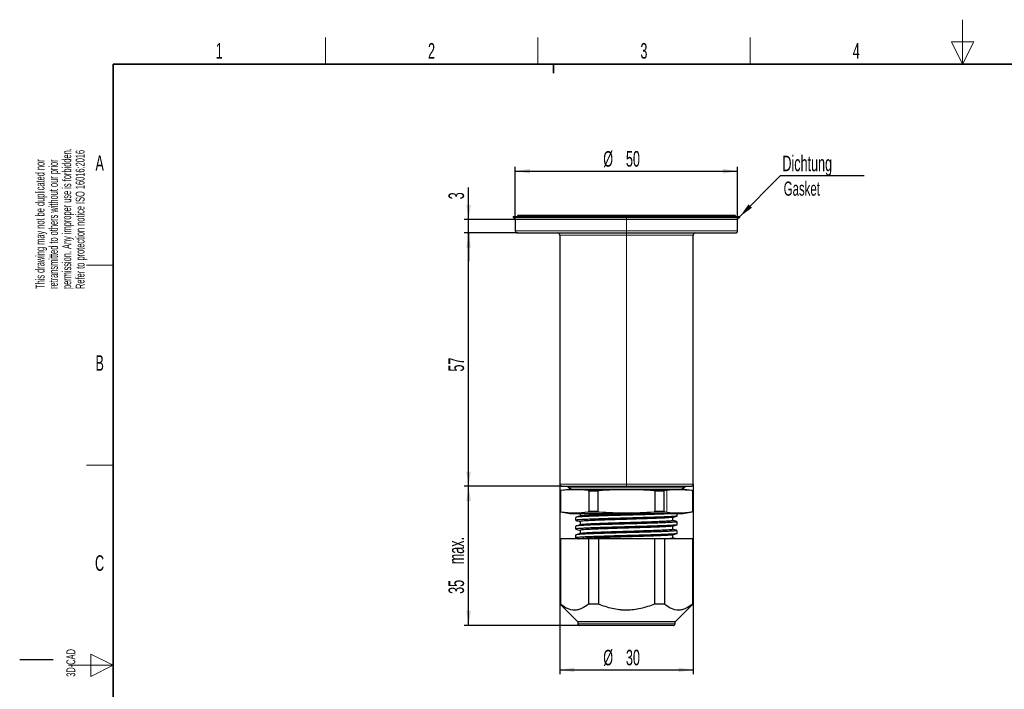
# Model space of a CAD drawing. Header units: millimetres. Extents: x 5 to 418, y 2 to 292.
# Tile 2 of 4: x 5 to 226, y 142 to 292. Entities that reach past the tile are written whole.
import ezdxf

# ---------------------------------------------------------------- set-up
doc = ezdxf.new("R2010")
doc.units = ezdxf.units.MM
doc.layers.add('SLD-0', color=7, linetype='Continuous')
doc.styles.add('SLDTEXTSTYLE0', font='TXT', dxfattribs={"width": 0.605})
doc.dimstyles.new('SLDDIMSTYLE0', dxfattribs={"dimtxt": 3.5, "dimasz": 3.302, "dimexe": 0, "dimexo": 0.0625, "dimgap": 0.875, "dimtad": 1, "dimrnd": 1e-09, "dimzin": 12, "dimdsep": 46, "dimtxsty": 'SLDTEXTSTYLE0', "dimsah": 1, "dimcen": 0.09, "dimadec": 0, "dimazin": 3, "dimtfac": 1, "dimtofl": 0, "dimtmove": 0, "dimatfit": 3, "dimfxl": 1, "dimfrac": 2, "dimtolj": 1, "dimtzin": 12, "dimarcsym": 0})
doc.dimstyles.new('SLDDIMSTYLE1', dxfattribs={"dimtxt": 3.5, "dimasz": 3.302, "dimexe": 0, "dimexo": 0.0625, "dimgap": 0.875, "dimtad": 1, "dimrnd": 1e-09, "dimzin": 12, "dimdsep": 46, "dimtxsty": 'SLDTEXTSTYLE0', "dimsah": 1, "dimcen": 0.09, "dimadec": 0, "dimazin": 3, "dimtfac": 1, "dimtmove": 0, "dimatfit": 0, "dimfxl": 1, "dimfrac": 2, "dimtolj": 1, "dimtzin": 12, "dimarcsym": 0})
doc.dimstyles.new('SLDDIMSTYLE2', dxfattribs={"dimtxt": 3.5, "dimasz": 3.302, "dimexe": 0, "dimexo": 0.0625, "dimgap": 0.875, "dimtad": 1, "dimrnd": 1e-09, "dimzin": 12, "dimdsep": 46, "dimtxsty": 'SLDTEXTSTYLE0', "dimsah": 1, "dimcen": 0.09, "dimadec": 0, "dimazin": 3, "dimtfac": 1, "dimtmove": 0, "dimatfit": 0, "dimfxl": 1, "dimfrac": 2, "dimtolj": 1, "dimarcsym": 0})
doc.dimstyles.new('SLDDIMSTYLE3', dxfattribs={"dimtxt": 0.18, "dimasz": 3.302, "dimexe": 0, "dimexo": 0.0625, "dimgap": 0, "dimtad": 0, "dimtih": 1, "dimtoh": 1, "dimdec": 0, "dimrnd": 1e-09, "dimzin": 0, "dimdsep": 46, "dimtxsty": 'Standard', "dimsah": 1, "dimcen": 0.09, "dimadec": 0, "dimazin": 0, "dimtfac": 3.302, "dimtdec": 0, "dimtofl": 0, "dimtmove": 0, "dimatfit": 3, "dimfxl": 1, "dimfrac": 2, "dimtolj": 1, "dimtzin": 0, "dimarcsym": 0})

# ---------------------------------------------------------------- blocks, each defined once
blk = doc.blocks.new('_D')
at = {"layer": 'SLD-0', "color": 7}
for p, q in [((116.43, 247.52), (116.43, 259.42)), ((166.43, 247.52), (166.43, 259.42)), ((116.43, 258.42), (166.43, 258.42))]:
    blk.add_line(p, q, dxfattribs=at)
for points in [[(116.43, 258.42), (119.73, 257.91), (119.73, 258.93)], [(166.43, 258.42), (163.13, 258.93), (163.13, 257.91)]]:
    blk.add_solid(points, dxfattribs=at)
at = {"layer": 'SLD-0', "color": 7, "char_height": 3.5, "attachment_point": 1, "style": 'SLDTEXTSTYLE0'}
for s, insert in [('%%c', (136.21, 262.93)), ('50', (141.31, 262.94))]:
    blk.add_mtext(s, dxfattribs=dict(at, insert=insert))
blk = doc.blocks.new('_D_1')
at = {"layer": 'SLD-0', "color": 7}
for p, q in [((105.93, 247.52), (105.93, 254.76)), ((116.43, 247.52), (104.93, 247.52)), ((105.93, 244.52), (105.93, 247.52)), ((116.93, 244.52), (104.93, 244.52)), ((105.93, 244.52), (105.93, 238.17))]:
    blk.add_line(p, q, dxfattribs=at)
for points in [[(105.93, 247.52), (106.43, 250.82), (105.42, 250.82)], [(105.93, 244.52), (105.42, 241.21), (106.43, 241.21)]]:
    blk.add_solid(points, dxfattribs=at)
at = {"layer": 'SLD-0', "color": 7, "insert": (101.41, 252.09), "char_height": 3.5, "attachment_point": 1, "rotation": 90, "style": 'SLDTEXTSTYLE0'}
blk.add_mtext('3', dxfattribs=at)
blk = doc.blocks.new('_D_2')
at = {"layer": 'SLD-0', "color": 7}
for p, q in [((116.93, 244.52), (104.93, 244.52)), ((105.93, 187.52), (105.93, 244.52)), ((126.93, 187.52), (104.93, 187.52))]:
    blk.add_line(p, q, dxfattribs=at)
for points in [[(105.93, 244.52), (105.42, 241.21), (106.43, 241.21)], [(105.93, 187.52), (106.43, 190.82), (105.42, 190.82)]]:
    blk.add_solid(points, dxfattribs=at)
at = {"layer": 'SLD-0', "color": 7, "insert": (101.41, 213.34), "char_height": 3.5, "attachment_point": 1, "rotation": 90, "style": 'SLDTEXTSTYLE0'}
blk.add_mtext('57', dxfattribs=at)
blk = doc.blocks.new('_D_3')
at = {"layer": 'SLD-0', "color": 7}
for p, q in [((126.93, 187.52), (104.93, 187.52)), ((105.93, 156.22), (105.93, 187.52)), ((130.89, 156.22), (104.93, 156.22))]:
    blk.add_line(p, q, dxfattribs=at)
for points in [[(105.93, 187.52), (105.42, 184.21), (106.43, 184.21)], [(105.93, 156.22), (106.43, 159.53), (105.42, 159.53)]]:
    blk.add_solid(points, dxfattribs=at)
at = {"layer": 'SLD-0', "color": 7, "char_height": 3.5, "attachment_point": 1, "rotation": 90, "style": 'SLDTEXTSTYLE0'}
for s, insert in [('max.', (101.41, 169.98)), ('35', (101.41, 163.32))]:
    blk.add_mtext(s, dxfattribs=dict(at, insert=insert))
blk = doc.blocks.new('_D_4')
at = {"layer": 'SLD-0', "color": 7}
for p, q in [((126.43, 188.02), (126.43, 145.22)), ((156.43, 188.02), (156.43, 145.22)), ((126.43, 146.22), (156.43, 146.22))]:
    blk.add_line(p, q, dxfattribs=at)
for points in [[(126.43, 146.22), (129.73, 145.72), (129.73, 146.73)], [(156.43, 146.22), (153.13, 146.73), (153.13, 145.72)]]:
    blk.add_solid(points, dxfattribs=at)
at = {"layer": 'SLD-0', "color": 7, "char_height": 3.5, "attachment_point": 1, "style": 'SLDTEXTSTYLE0'}
for s, insert in [('%%c', (136.21, 150.74)), ('30', (141.31, 150.75))]:
    blk.add_mtext(s, dxfattribs=dict(at, insert=insert))
blk = doc.blocks.new('SW_NOTE_0')
at = {"layer": 'SLD-0', "color": 0}
blk.add_line((18.87, 0), (0, 0), dxfattribs=at)
at = {"layer": 'SLD-0', "color": 0, "insert": (0.49, 4.54), "char_height": 3.5, "attachment_point": 1, "style": 'SLDTEXTSTYLE0'}
blk.add_mtext('Dichtung', dxfattribs=at)

msp = doc.modelspace()

# ---------------------------------------------------------------- linework, layer by layer
at = {"color": 7, "linetype": 'Continuous', "lineweight": 25}
for p, q in [((115.931, 248.217), (115.931, 248.017)), ((116.981, 248.417), (116.831, 248.217)), ((166.031, 248.217), (165.881, 248.417)), ((166.931, 248.017), (166.931, 248.217)), ((116.431, 247.517), (116.431, 245.017)), ((166.431, 245.017), (166.431, 247.517)), ((126.431, 244.017), (126.431, 188.017)), ((156.431, 188.017), (156.431, 244.017)), ((126.546, 186.458), (126.546, 181.909)), ((126.593, 186.458), (126.546, 186.458)), ((126.593, 186.458), (126.593, 181.909)), ((129.058, 186.882), (126.664, 186.559)), ((128.23, 187.517), (128.23, 187.388)), ((128.23, 187.388), (129.058, 186.882)), ((128.23, 187.388), (141.431, 187.388)), ((129.058, 186.882), (141.431, 186.882)), ((132.857, 186.559), (135.305, 186.559)), ((132.996, 186.458), (132.996, 181.909)), ((135.027, 186.458), (132.996, 186.458)), ((135.027, 186.458), (135.027, 181.909)), ((141.431, 187.388), (154.631, 187.388)), ((141.431, 186.882), (153.803, 186.882)), ((147.556, 186.559), (150.004, 186.559)), ((147.834, 186.458), (147.834, 181.909)), ((149.865, 186.458), (147.834, 186.458)), ((149.865, 186.458), (149.865, 181.909)), ((153.803, 186.882), (154.631, 187.388)), ((156.198, 186.559), (153.803, 186.882)), ((154.631, 187.388), (154.631, 187.517)), ((156.269, 186.458), (156.269, 181.909)), ((156.315, 186.458), (156.269, 186.458)), ((156.315, 181.909), (156.315, 186.458)), ((126.651, 181.783), (128.707, 181.421)), ((132.872, 181.783), (135.275, 181.783)), ((147.586, 181.783), (149.989, 181.783)), ((154.154, 181.421), (156.21, 181.783)), ((128.707, 181.421), (141.431, 181.421)), ((130.001, 180.525), (130.001, 179.865)), ((131.017, 181.421), (131.017, 180.815)), ((131.017, 179.593), (131.017, 178.844)), ((141.431, 181.421), (154.154, 181.421)), ((151.845, 179.812), (151.845, 180.56)), ((152.861, 180.85), (152.861, 181.421)), ((152.861, 178.879), (152.861, 179.54)), ((130.001, 178.554), (130.001, 177.894)), ((131.017, 177.622), (131.017, 176.873)), ((151.845, 177.841), (151.845, 178.589)), ((152.861, 176.908), (152.861, 177.569)), ((126.546, 175.694), (126.546, 161.025)), ((126.605, 175.694), (126.546, 175.694)), ((126.605, 175.694), (126.605, 161.025)), ((132.873, 175.694), (126.605, 175.694)), ((130.001, 176.583), (130.001, 175.923)), ((132.873, 175.694), (132.873, 161.025)), ((135.162, 175.694), (132.873, 175.694)), ((135.162, 175.694), (135.162, 161.025)), ((147.699, 175.694), (135.162, 175.694)), ((147.699, 175.694), (147.699, 161.025)), ((149.988, 175.694), (147.699, 175.694)), ((149.988, 175.694), (149.988, 161.025)), ((156.256, 175.694), (149.988, 175.694)), ((151.845, 175.87), (151.845, 176.618)), ((156.256, 175.694), (156.256, 161.025)), ((156.315, 175.694), (156.256, 175.694)), ((156.315, 161.025), (156.315, 175.694)), ((126.546, 161.025), (130.509, 157.062)), ((126.605, 161.025), (126.546, 161.025)), ((135.162, 161.025), (132.873, 161.025)), ((149.988, 161.025), (147.699, 161.025)), ((152.353, 157.062), (156.315, 161.025)), ((156.315, 161.025), (156.256, 161.025)), ((130.509, 157.062), (130.509, 156.605)), ((152.353, 157.062), (130.509, 157.062)), ((151.972, 156.224), (130.89, 156.224)), ((152.353, 156.605), (152.353, 157.062))]:
    msp.add_line(p, q, dxfattribs=at)
at = {"color": 7, "linetype": 'Continuous', "lineweight": 18}
for p, q in [((141.431, 248.217), (141.431, 248.417)), ((141.431, 248.217), (141.431, 248.017)), ((141.431, 247.517), (141.431, 245.017)), ((141.431, 244.017), (141.431, 188.017)), ((126.664, 186.559), (126.732, 186.559)), ((150.491, 186.61), (150.491, 181.715)), ((156.13, 186.559), (156.198, 186.559)), ((126.651, 181.783), (126.717, 181.783)), ((156.145, 181.783), (156.21, 181.783)), ((156.269, 181.909), (156.269, 181.909)), ((152.353, 156.605), (130.509, 156.605))]:
    msp.add_line(p, q, dxfattribs=at)
at = {"color": 7, "linetype": 'Continuous', "lineweight": 25}
for centre, radius, start, end in [((115.931, 247.517), 0.5, 0, 90), ((166.931, 247.517), 0.5, 90, 180), ((116.931, 245.017), 0.5, 180, 270), ((125.931, 244.017), 0.5, 0, 90), ((156.931, 244.017), 0.5, 90, 180), ((165.931, 245.017), 0.5, 270, 0), ((126.931, 188.017), 0.5, 180, 270), ((126.683, 186.419), 0.142, 97.67887, 164.20436), ((155.931, 188.017), 0.5, 270, 0), ((156.179, 186.419), 0.142, 15.79564, 82.32113), ((126.673, 181.909), 0.127, 179.82014, 260), ((156.188, 181.909), 0.127, 280, 0.17986)]:
    msp.add_arc(centre, radius, start, end, dxfattribs=at)
for points, knots in [([(115.931, 248.217), (115.932, 248.217), (115.934, 248.217), (115.949, 248.217), (115.973, 248.217), (116.007, 248.217), (116.052, 248.217), (116.105, 248.217), (116.169, 248.217), (116.243, 248.217), (116.326, 248.217), (116.543, 248.217), (116.989, 248.217), (117.834, 248.217), (118.905, 248.217), (120.194, 248.217), (121.687, 248.217), (123.371, 248.217), (125.227, 248.217), (127.241, 248.217), (129.39, 248.217), (131.657, 248.217), (134.016, 248.217), (135.962, 248.217), (137.441, 248.217), (138.433, 248.217), (139.429, 248.217), (140.428, 248.217), (141.096, 248.217), (141.431, 248.217)], [0, 0, 0, 0, 0.01253021, 0.02504166, 0.03753915, 0.05002751, 0.06251158, 0.0749962, 0.08748622, 0.09998647, 0.11250177, 0.12503693, 0.18752438, 0.25002562, 0.31251307, 0.37501431, 0.43750176, 0.50000299, 0.56249044, 0.62499168, 0.68747913, 0.74998036, 0.81246781, 0.87496905, 0.90001173, 0.92499748, 0.94996496, 0.97495292, 1, 1, 1, 1]), ([(115.931, 248.017), (115.931, 248.017), (116.095, 248.017), (116.746, 248.017), (117.233, 248.017), (118.51, 248.017), (119.301, 248.017), (121.155, 248.017), (122.219, 248.017), (124.58, 248.017), (125.876, 248.017), (128.651, 248.017), (130.13, 248.017), (133.214, 248.017), (134.819, 248.017), (138.093, 248.017), (139.762, 248.017), (141.431, 248.017)], [0, 0, 0, 0, 0.125, 0.125, 0.25, 0.25, 0.375, 0.375, 0.5, 0.5, 0.625, 0.625, 0.75, 0.75, 0.875, 0.875, 1, 1, 1, 1]), ([(141.431, 248.417), (139.83, 248.417), (138.23, 248.417), (135.091, 248.417), (133.553, 248.417), (130.596, 248.417), (129.178, 248.417), (126.516, 248.417), (125.274, 248.417), (123.01, 248.417), (121.99, 248.417), (120.212, 248.417), (119.454, 248.417), (118.229, 248.417), (117.763, 248.417), (117.138, 248.417), (116.981, 248.417), (116.981, 248.417)], [0, 0, 0, 0, 0.125, 0.125, 0.25, 0.25, 0.375, 0.375, 0.5, 0.5, 0.625, 0.625, 0.75, 0.75, 0.875, 0.875, 1, 1, 1, 1]), ([(165.881, 248.417), (165.881, 248.417), (165.723, 248.417), (165.099, 248.417), (164.632, 248.417), (163.407, 248.417), (162.649, 248.417), (160.871, 248.417), (159.851, 248.417), (157.588, 248.417), (156.345, 248.417), (153.684, 248.417), (152.266, 248.417), (149.309, 248.417), (147.77, 248.417), (144.631, 248.417), (143.031, 248.417), (141.431, 248.417)], [0, 0, 0, 0, 0.125, 0.125, 0.25, 0.25, 0.375, 0.375, 0.5, 0.5, 0.625, 0.625, 0.75, 0.75, 0.875, 0.875, 1, 1, 1, 1]), ([(141.431, 248.217), (141.598, 248.217), (141.932, 248.217), (142.433, 248.217), (142.933, 248.217), (143.432, 248.217), (143.93, 248.217), (144.427, 248.217), (144.923, 248.217), (145.419, 248.217), (145.913, 248.217), (147.061, 248.217), (148.845, 248.217), (151.205, 248.217), (153.471, 248.217), (155.62, 248.217), (157.634, 248.217), (159.491, 248.217), (161.175, 248.217), (162.667, 248.217), (163.956, 248.217), (165.027, 248.217), (165.872, 248.217), (166.359, 248.217), (166.623, 248.217), (166.761, 248.217), (166.858, 248.217), (166.919, 248.217), (166.927, 248.217), (166.931, 248.217)], [0, 0, 0, 0, 0.0125314, 0.0250438, 0.037542, 0.0500308, 0.062515, 0.0749995, 0.0874891, 0.0999887, 0.112503, 0.1250369, 0.1875244, 0.2500256, 0.3125131, 0.3750143, 0.4375018, 0.500003, 0.5624904, 0.6249917, 0.6874791, 0.7499804, 0.8124678, 0.8749691, 0.9000095, 0.9249942, 0.9499617, 0.9749507, 1, 1, 1, 1]), ([(141.431, 248.017), (143.1, 248.017), (144.769, 248.017), (148.042, 248.017), (149.647, 248.017), (152.731, 248.017), (154.21, 248.017), (156.985, 248.017), (158.282, 248.017), (160.642, 248.017), (161.706, 248.017), (163.56, 248.017), (164.351, 248.017), (165.628, 248.017), (166.115, 248.017), (166.766, 248.017), (166.931, 248.017), (166.931, 248.017)], [0, 0, 0, 0, 0.125, 0.125, 0.25, 0.25, 0.375, 0.375, 0.5, 0.5, 0.625, 0.625, 0.75, 0.75, 0.875, 0.875, 1, 1, 1, 1]), ([(116.931, 244.517), (116.931, 244.517), (117.089, 244.517), (117.714, 244.517), (118.182, 244.517), (119.409, 244.517), (120.169, 244.517), (121.951, 244.517), (122.973, 244.517), (125.24, 244.517), (126.486, 244.517), (129.153, 244.517), (130.574, 244.517), (133.536, 244.517), (135.078, 244.517), (138.224, 244.517), (139.827, 244.517), (141.431, 244.517)], [0, 0, 0, 0, 0.125, 0.125, 0.25, 0.25, 0.375, 0.375, 0.5, 0.5, 0.625, 0.625, 0.75, 0.75, 0.875, 0.875, 1, 1, 1, 1]), ([(141.431, 244.517), (143.034, 244.517), (144.638, 244.517), (147.783, 244.517), (149.325, 244.517), (152.288, 244.517), (153.709, 244.517), (156.375, 244.517), (157.621, 244.517), (159.889, 244.517), (160.911, 244.517), (162.693, 244.517), (163.452, 244.517), (164.679, 244.517), (165.147, 244.517), (165.773, 244.517), (165.931, 244.517), (165.931, 244.517)], [0, 0, 0, 0, 0.125, 0.125, 0.25, 0.25, 0.375, 0.375, 0.5, 0.5, 0.625, 0.625, 0.75, 0.75, 0.875, 0.875, 1, 1, 1, 1]), ([(126.732, 186.559), (126.706, 186.557), (126.681, 186.549), (126.645, 186.528), (126.633, 186.519), (126.61, 186.494), (126.6, 186.479), (126.593, 186.458)], [0, 0, 0, 0, 0.5, 0.5, 0.75, 0.75, 1, 1, 1, 1]), ([(126.931, 187.517), (126.931, 187.517), (127.308, 187.517), (128.761, 187.517), (129.836, 187.517), (132.52, 187.517), (134.128, 187.517), (137.635, 187.517), (139.533, 187.517), (141.431, 187.517)], [0, 0, 0, 0, 0.25, 0.25, 0.5, 0.5, 0.75, 0.75, 1, 1, 1, 1]), ([(132.996, 186.458), (132.989, 186.479), (132.978, 186.494), (132.956, 186.519), (132.944, 186.528), (132.907, 186.549), (132.882, 186.557), (132.857, 186.559)], [0, 0, 0, 0, 0.25, 0.25, 0.5, 0.5, 1, 1, 1, 1]), ([(135.305, 186.559), (135.255, 186.557), (135.205, 186.549), (135.132, 186.528), (135.108, 186.519), (135.063, 186.494), (135.041, 186.479), (135.027, 186.458)], [0, 0, 0, 0, 0.5, 0.5, 0.75, 0.75, 1, 1, 1, 1]), ([(147.556, 186.559), (145.52, 186.673), (143.481, 186.739), (139.397, 186.739), (137.349, 186.674), (135.305, 186.559)], [0, 0, 0, 0, 0.5, 0.5, 1, 1, 1, 1]), ([(141.431, 187.517), (143.329, 187.517), (145.226, 187.517), (148.733, 187.517), (150.342, 187.517), (153.026, 187.517), (154.101, 187.517), (155.553, 187.517), (155.931, 187.517), (155.931, 187.517)], [0, 0, 0, 0, 0.25, 0.25, 0.5, 0.5, 0.75, 0.75, 1, 1, 1, 1]), ([(147.834, 186.458), (147.82, 186.479), (147.799, 186.494), (147.754, 186.519), (147.73, 186.528), (147.657, 186.549), (147.606, 186.557), (147.556, 186.559)], [0, 0, 0, 0, 0.25, 0.25, 0.5, 0.5, 1, 1, 1, 1]), ([(150.004, 186.559), (149.979, 186.557), (149.954, 186.549), (149.918, 186.528), (149.906, 186.519), (149.883, 186.494), (149.873, 186.479), (149.865, 186.458)], [0, 0, 0, 0, 0.5, 0.5, 0.75, 0.75, 1, 1, 1, 1]), ([(156.13, 186.559), (155.19, 186.665), (154.251, 186.728), (152.371, 186.747), (151.431, 186.701), (150.491, 186.61)], [0, 0, 0, 0, 0.5, 0.5, 1, 1, 1, 1]), ([(156.269, 186.458), (156.262, 186.479), (156.251, 186.494), (156.229, 186.519), (156.217, 186.528), (156.18, 186.549), (156.155, 186.557), (156.13, 186.559)], [0, 0, 0, 0, 0.25, 0.25, 0.5, 0.5, 1, 1, 1, 1]), ([(126.593, 181.909), (126.593, 181.884), (126.601, 181.862), (126.621, 181.832), (126.632, 181.821), (126.667, 181.795), (126.692, 181.787), (126.717, 181.783)], [0, 0, 0, 0, 0.25, 0.25, 0.5, 0.5, 1, 1, 1, 1]), ([(132.872, 181.783), (132.897, 181.787), (132.921, 181.795), (132.956, 181.821), (132.968, 181.832), (132.987, 181.862), (132.996, 181.884), (132.996, 181.909)], [0, 0, 0, 0, 0.5, 0.5, 0.75, 0.75, 1, 1, 1, 1]), ([(135.027, 181.909), (135.027, 181.883), (135.045, 181.862), (135.085, 181.831), (135.107, 181.821), (135.177, 181.795), (135.226, 181.787), (135.275, 181.783)], [0, 0, 0, 0, 0.25, 0.25, 0.5, 0.5, 1, 1, 1, 1]), ([(135.275, 181.783), (137.317, 181.634), (139.363, 181.547), (142.442, 181.547), (143.469, 181.567), (145.527, 181.648), (146.558, 181.708), (147.586, 181.783)], [0, 0, 0, 0, 0.5, 0.5, 0.75, 0.75, 1, 1, 1, 1]), ([(147.586, 181.783), (147.635, 181.787), (147.685, 181.795), (147.754, 181.821), (147.777, 181.832), (147.816, 181.862), (147.834, 181.884), (147.834, 181.909)], [0, 0, 0, 0, 0.5, 0.5, 0.75, 0.75, 1, 1, 1, 1]), ([(149.865, 181.909), (149.865, 181.884), (149.874, 181.862), (149.894, 181.832), (149.905, 181.821), (149.94, 181.795), (149.965, 181.787), (149.989, 181.783)], [0, 0, 0, 0, 0.25, 0.25, 0.5, 0.5, 1, 1, 1, 1]), ([(150.491, 181.715), (151.434, 181.596), (152.377, 181.536), (154.261, 181.561), (155.203, 181.645), (156.145, 181.783)], [0, 0, 0, 0, 0.5, 0.5, 1, 1, 1, 1]), ([(156.145, 181.783), (156.17, 181.787), (156.194, 181.795), (156.229, 181.821), (156.24, 181.832), (156.26, 181.862), (156.269, 181.884), (156.269, 181.909)], [0, 0, 0, 0, 0.5, 0.5, 0.75, 0.75, 1, 1, 1, 1]), ([(152.764, 180.817), (152.752, 180.811), (152.704, 180.788), (152.301, 180.748), (151.569, 180.697), (150.536, 180.645), (149.255, 180.592), (147.763, 180.54), (146.101, 180.49), (144.305, 180.437), (142.429, 180.384), (140.532, 180.333), (138.659, 180.282), (136.855, 180.228), (135.18, 180.176), (133.681, 180.125), (132.39, 180.074), (131.345, 180.02), (130.571, 179.968), (130.133, 179.918), (129.949, 179.883), (130.002, 179.865), (130.003, 179.865)], [0, 0, 0, 0, 0.0179537, 0.072517, 0.1265097, 0.1812585, 0.2362045, 0.2905908, 0.3446875, 0.3995396, 0.4544311, 0.5086133, 0.5628994, 0.6178223, 0.6726268, 0.7266603, 0.781139, 0.8361, 0.8907851, 0.9447594, 0.9993994, 1, 1, 1, 1]), ([(130.009, 179.853), (130.179, 179.807), (130.515, 179.717), (130.85, 179.626), (131.017, 179.581)], [0, 0, 0, 0, 0.5048569, 1, 1, 1, 1]), ([(131.078, 180.832), (130.908, 180.786), (130.568, 180.694), (130.228, 180.603), (130.057, 180.557)], [0, 0, 0, 0, 0.4998865, 1, 1, 1, 1]), ([(152.406, 181.421), (152.183, 181.403), (151.735, 181.366), (150.636, 181.31), (149.298, 181.253), (147.763, 181.201), (146.101, 181.15), (144.305, 181.097), (142.429, 181.044), (140.532, 180.993), (138.659, 180.942), (136.855, 180.889), (135.18, 180.836), (133.68, 180.786), (132.391, 180.734), (131.34, 180.681), (130.59, 180.628), (130.169, 180.588), (130.112, 180.564), (130.096, 180.557)], [0, 0, 0, 0, 0.0644261, 0.1296429, 0.1951965, 0.2550738, 0.3146324, 0.3750226, 0.4354563, 0.4951089, 0.5548761, 0.6153443, 0.6756821, 0.7351711, 0.7951502, 0.8556603, 0.9158667, 0.9752906, 1, 1, 1, 1]), ([(152.85, 179.54), (152.834, 179.525), (152.801, 179.495), (152.418, 179.447), (151.72, 179.396), (150.64, 179.339), (149.297, 179.283), (147.763, 179.23), (146.101, 179.179), (144.305, 179.126), (142.429, 179.073), (140.532, 179.022), (138.659, 178.971), (136.855, 178.918), (135.18, 178.865), (133.68, 178.815), (132.391, 178.763), (131.34, 178.71), (130.59, 178.657), (130.169, 178.617), (130.112, 178.593), (130.096, 178.586)], [0, 0, 0, 0, 0.0444266, 0.093133, 0.1515589, 0.2107019, 0.2701502, 0.324451, 0.3784627, 0.4332286, 0.4880339, 0.5421309, 0.5963318, 0.6511684, 0.7058868, 0.7598354, 0.8142284, 0.8691031, 0.9237023, 0.9775918, 1, 1, 1, 1]), ([(151.749, 180.542), (151.74, 180.537), (151.696, 180.515), (151.334, 180.475), (150.668, 180.425), (149.727, 180.372), (148.56, 180.319), (147.2, 180.268), (145.686, 180.217), (144.049, 180.164), (142.34, 180.111), (140.612, 180.061), (138.906, 180.009), (137.262, 179.956), (135.736, 179.903), (134.37, 179.853), (133.193, 179.801), (132.242, 179.748), (131.537, 179.696), (131.137, 179.646), (130.97, 179.611), (131.018, 179.593), (131.018, 179.593)], [0, 0, 0, 0, 0.0149687, 0.0696959, 0.1238507, 0.1787641, 0.2338754, 0.288425, 0.3426841, 0.3977011, 0.4527578, 0.5071026, 0.5615518, 0.6166399, 0.6716091, 0.7258049, 0.7804472, 0.8355735, 0.890423, 0.9445593, 0.9993635, 1, 1, 1, 1]), ([(145.646, 181.421), (145.111, 181.404), (144.04, 181.369), (142.334, 181.316), (140.612, 181.265), (138.905, 181.214), (137.262, 181.161), (135.736, 181.108), (134.369, 181.058), (133.195, 181.006), (132.237, 180.953), (131.554, 180.9), (131.175, 180.861), (131.125, 180.838), (131.111, 180.832)], [0, 0, 0, 0, 0.0879242, 0.1759007, 0.2634912, 0.3512499, 0.4400383, 0.5286351, 0.6159853, 0.7040552, 0.7929052, 0.8813091, 0.9685635, 1, 1, 1, 1]), ([(151.841, 179.812), (151.842, 179.811), (151.89, 179.793), (151.72, 179.757), (151.312, 179.705), (150.606, 179.655), (149.663, 179.603), (148.5, 179.551), (147.154, 179.5), (145.655, 179.45), (144.035, 179.398), (142.335, 179.345), (140.612, 179.294), (138.906, 179.243), (137.262, 179.19), (135.736, 179.137), (134.369, 179.087), (133.195, 179.035), (132.237, 178.982), (131.554, 178.929), (131.175, 178.89), (131.125, 178.867), (131.111, 178.861)], [0, 0, 0, 0, 0.0013977, 0.0564411, 0.1110235, 0.1651211, 0.2192081, 0.2734429, 0.3270995, 0.3805216, 0.4349888, 0.4894883, 0.5437488, 0.5981134, 0.6531158, 0.7079997, 0.7621112, 0.8166686, 0.8717093, 0.9264736, 0.9805258, 1, 1, 1, 1]), ([(151.778, 180.542), (151.948, 180.588), (152.288, 180.68), (152.629, 180.771), (152.799, 180.817)], [0, 0, 0, 0, 0.4998867, 1, 1, 1, 1]), ([(152.73, 179.587), (152.561, 179.633), (152.266, 179.713), (151.971, 179.793), (151.845, 179.827)], [0, 0, 0, 0, 0.57170938, 1, 1, 1, 1]), ([(152.764, 178.846), (152.752, 178.84), (152.704, 178.817), (152.301, 178.777), (151.569, 178.727), (150.536, 178.674), (149.255, 178.621), (147.763, 178.569), (146.101, 178.519), (144.305, 178.466), (142.429, 178.413), (140.532, 178.362), (138.659, 178.311), (136.855, 178.258), (135.18, 178.205), (133.681, 178.154), (132.39, 178.103), (131.345, 178.049), (130.571, 177.997), (130.133, 177.947), (129.949, 177.912), (130.002, 177.894), (130.003, 177.894)], [0, 0, 0, 0, 0.01795373, 0.07251696, 0.12650968, 0.18125849, 0.23620454, 0.29059078, 0.34468748, 0.39953955, 0.45443111, 0.50861328, 0.56289944, 0.61782233, 0.67262681, 0.72666034, 0.78113897, 0.83609997, 0.8907851, 0.94475941, 0.99939938, 1, 1, 1, 1]), ([(130.009, 177.882), (130.179, 177.836), (130.515, 177.746), (130.85, 177.655), (131.017, 177.61)], [0, 0, 0, 0, 0.5048569, 1, 1, 1, 1]), ([(131.078, 178.861), (130.908, 178.815), (130.568, 178.723), (130.228, 178.632), (130.057, 178.586)], [0, 0, 0, 0, 0.4998865, 1, 1, 1, 1]), ([(152.85, 177.569), (152.834, 177.555), (152.801, 177.524), (152.418, 177.476), (151.72, 177.425), (150.64, 177.368), (149.297, 177.312), (147.763, 177.259), (146.101, 177.208), (144.305, 177.155), (142.429, 177.102), (140.532, 177.051), (138.659, 177), (136.855, 176.947), (135.18, 176.894), (133.68, 176.844), (132.391, 176.792), (131.34, 176.739), (130.59, 176.686), (130.169, 176.646), (130.112, 176.622), (130.096, 176.615)], [0, 0, 0, 0, 0.0444266, 0.093133, 0.1515589, 0.2107019, 0.2701502, 0.324451, 0.3784627, 0.4332286, 0.4880339, 0.5421309, 0.5963318, 0.6511684, 0.7058868, 0.7598354, 0.8142284, 0.8691031, 0.9237023, 0.9775918, 1, 1, 1, 1]), ([(151.749, 178.571), (151.74, 178.566), (151.696, 178.544), (151.334, 178.504), (150.668, 178.454), (149.727, 178.402), (148.56, 178.348), (147.2, 178.297), (145.686, 178.246), (144.049, 178.193), (142.34, 178.14), (140.612, 178.09), (138.906, 178.038), (137.262, 177.985), (135.736, 177.932), (134.37, 177.882), (133.193, 177.83), (132.242, 177.777), (131.537, 177.725), (131.137, 177.675), (130.97, 177.64), (131.018, 177.622), (131.018, 177.622)], [0, 0, 0, 0, 0.0149687, 0.0696959, 0.1238507, 0.1787641, 0.2338754, 0.288425, 0.3426841, 0.3977011, 0.4527578, 0.5071026, 0.5615518, 0.6166399, 0.6716091, 0.7258049, 0.7804472, 0.8355735, 0.890423, 0.9445593, 0.9993635, 1, 1, 1, 1]), ([(151.841, 177.841), (151.842, 177.84), (151.89, 177.822), (151.72, 177.786), (151.312, 177.734), (150.606, 177.684), (149.663, 177.632), (148.5, 177.58), (147.154, 177.529), (145.655, 177.479), (144.035, 177.427), (142.335, 177.374), (140.612, 177.323), (138.906, 177.272), (137.262, 177.219), (135.736, 177.166), (134.369, 177.116), (133.195, 177.064), (132.237, 177.011), (131.554, 176.958), (131.175, 176.919), (131.125, 176.896), (131.111, 176.89)], [0, 0, 0, 0, 0.0013977, 0.0564411, 0.1110235, 0.1651211, 0.2192081, 0.2734429, 0.3270995, 0.3805216, 0.4349888, 0.4894883, 0.5437488, 0.5981134, 0.6531158, 0.7079997, 0.7621112, 0.8166686, 0.8717093, 0.9264736, 0.9805258, 1, 1, 1, 1]), ([(151.778, 178.571), (151.948, 178.617), (152.288, 178.709), (152.629, 178.8), (152.799, 178.846)], [0, 0, 0, 0, 0.4998867, 1, 1, 1, 1]), ([(152.73, 177.617), (152.561, 177.662), (152.266, 177.742), (151.971, 177.822), (151.845, 177.856)], [0, 0, 0, 0, 0.5717094, 1, 1, 1, 1]), ([(152.764, 176.875), (152.752, 176.869), (152.704, 176.846), (152.301, 176.806), (151.569, 176.756), (150.536, 176.703), (149.255, 176.65), (147.763, 176.598), (146.101, 176.548), (144.305, 176.495), (142.429, 176.442), (140.532, 176.391), (138.659, 176.34), (136.855, 176.287), (135.18, 176.234), (133.681, 176.184), (132.39, 176.132), (131.345, 176.078), (130.571, 176.026), (130.133, 175.976), (129.949, 175.941), (130.002, 175.923), (130.003, 175.923)], [0, 0, 0, 0, 0.0179537, 0.072517, 0.1265097, 0.1812585, 0.2362045, 0.2905908, 0.3446875, 0.3995396, 0.4544311, 0.5086133, 0.5628994, 0.6178223, 0.6726268, 0.7266603, 0.781139, 0.8361, 0.8907851, 0.9447594, 0.9993994, 1, 1, 1, 1]), ([(130.009, 175.911), (130.179, 175.865), (130.447, 175.793), (130.715, 175.721), (130.814, 175.694)], [0, 0, 0, 0, 0.6322753, 1, 1, 1, 1]), ([(131.078, 176.89), (130.908, 176.844), (130.568, 176.752), (130.228, 176.661), (130.057, 176.615)], [0, 0, 0, 0, 0.4998865, 1, 1, 1, 1]), ([(151.749, 176.6), (151.74, 176.595), (151.696, 176.573), (151.334, 176.533), (150.668, 176.483), (149.727, 176.431), (148.56, 176.377), (147.2, 176.326), (145.686, 176.275), (144.049, 176.222), (142.34, 176.169), (140.612, 176.119), (138.906, 176.067), (137.262, 176.014), (135.736, 175.961), (134.369, 175.911), (133.194, 175.859), (132.24, 175.806), (131.544, 175.754), (131.23, 175.717), (131.131, 175.697), (131.116, 175.694)], [0, 0, 0, 0, 0.0156826, 0.0730197, 0.1297572, 0.1872894, 0.2450289, 0.30218, 0.3590268, 0.4166675, 0.4743498, 0.5312864, 0.5883322, 0.6460475, 0.7036382, 0.7604185, 0.8176667, 0.875422, 0.9328873, 0.9896054, 1, 1, 1, 1]), ([(151.841, 175.87), (151.842, 175.869), (151.89, 175.851), (151.72, 175.815), (151.31, 175.763), (150.758, 175.724), (150.357, 175.701), (150.249, 175.694)], [0, 0, 0, 0, 0.0075573, 0.3051788, 0.6003076, 0.8928148, 1, 1, 1, 1]), ([(151.778, 176.6), (151.948, 176.646), (152.288, 176.738), (152.629, 176.829), (152.799, 176.875)], [0, 0, 0, 0, 0.4998867, 1, 1, 1, 1]), ([(152.538, 175.698), (152.433, 175.726), (152.202, 175.788), (151.971, 175.851), (151.845, 175.885)], [0, 0, 0, 0, 0.4528181, 1, 1, 1, 1]), ([(132.873, 161.025), (132.374, 160.604), (131.865, 160.258), (131.083, 159.896), (130.819, 159.802), (130.418, 159.706), (130.284, 159.682), (130.012, 159.649), (129.876, 159.641), (129.198, 159.64), (128.667, 159.772), (127.622, 160.252), (127.106, 160.603), (126.605, 161.025)], [0, 0, 0, 0, 0.25, 0.25, 0.375, 0.375, 0.4375, 0.4375, 0.5, 0.5, 0.75, 0.75, 1, 1, 1, 1]), ([(147.699, 161.025), (147.204, 160.816), (146.701, 160.625), (145.675, 160.284), (145.152, 160.135), (143.58, 159.772), (142.517, 159.641), (141.165, 159.64), (140.893, 159.649), (140.352, 159.681), (140.083, 159.705), (139.282, 159.8), (138.753, 159.894), (137.708, 160.135), (137.191, 160.282), (136.165, 160.623), (135.658, 160.816), (135.162, 161.025)], [0, 0, 0, 0, 0.125, 0.125, 0.25, 0.25, 0.5, 0.5, 0.5625, 0.5625, 0.625, 0.625, 0.75, 0.75, 0.875, 0.875, 1, 1, 1, 1]), ([(156.256, 161.025), (155.757, 160.604), (155.248, 160.258), (154.466, 159.896), (154.202, 159.802), (153.801, 159.706), (153.666, 159.682), (153.395, 159.649), (153.259, 159.641), (152.581, 159.64), (152.05, 159.772), (151.005, 160.252), (150.489, 160.603), (149.988, 161.025)], [0, 0, 0, 0, 0.25, 0.25, 0.375, 0.375, 0.4375, 0.4375, 0.5, 0.5, 0.75, 0.75, 1, 1, 1, 1]), ([(130.509, 156.605), (130.516, 156.549), (130.531, 156.438), (130.632, 156.312), (130.758, 156.238), (130.846, 156.229), (130.89, 156.224)], [0, 0, 0, 0, 0.27965337, 0.55921201, 0.77963258, 1, 1, 1, 1]), ([(151.972, 156.224), (152.028, 156.232), (152.139, 156.246), (152.265, 156.348), (152.339, 156.474), (152.348, 156.561), (152.353, 156.605)], [0, 0, 0, 0, 0.2796527, 0.5592113, 0.7796319, 1, 1, 1, 1])]:
    msp.add_open_spline(points, degree=3, knots=knots, dxfattribs=at)
at = {"color": 7, "linetype": 'Continuous', "lineweight": 18}
for points, knots in [([(141.431, 248.017), (141.431, 248.017), (141.431, 247.963), (141.431, 247.778), (141.431, 247.648), (141.431, 247.517)], [0, 0, 0, 0, 0.5, 0.5, 1, 1, 1, 1]), ([(141.431, 247.517), (139.794, 247.517), (138.158, 247.517), (134.949, 247.517), (133.375, 247.517), (130.352, 247.517), (128.902, 247.517), (126.181, 247.517), (124.91, 247.517), (122.596, 247.517), (121.553, 247.517), (119.735, 247.517), (118.96, 247.517), (117.708, 247.517), (117.23, 247.517), (116.592, 247.517), (116.431, 247.517), (116.431, 247.517)], [0, 0, 0, 0, 0.125, 0.125, 0.25, 0.25, 0.375, 0.375, 0.5, 0.5, 0.625, 0.625, 0.75, 0.75, 0.875, 0.875, 1, 1, 1, 1]), ([(166.431, 247.517), (166.431, 247.517), (166.27, 247.517), (165.631, 247.517), (165.154, 247.517), (163.902, 247.517), (163.127, 247.517), (161.308, 247.517), (160.265, 247.517), (157.951, 247.517), (156.68, 247.517), (153.959, 247.517), (152.509, 247.517), (149.486, 247.517), (147.913, 247.517), (144.703, 247.517), (143.067, 247.517), (141.431, 247.517)], [0, 0, 0, 0, 0.125, 0.125, 0.25, 0.25, 0.375, 0.375, 0.5, 0.5, 0.625, 0.625, 0.75, 0.75, 0.875, 0.875, 1, 1, 1, 1]), ([(141.431, 245.017), (139.794, 245.017), (138.158, 245.017), (134.949, 245.017), (133.375, 245.017), (130.352, 245.017), (128.902, 245.017), (126.181, 245.017), (124.91, 245.017), (122.596, 245.017), (121.553, 245.017), (119.735, 245.017), (118.96, 245.017), (117.708, 245.017), (117.23, 245.017), (116.592, 245.017), (116.431, 245.017), (116.431, 245.017)], [0, 0, 0, 0, 0.125, 0.125, 0.25, 0.25, 0.375, 0.375, 0.5, 0.5, 0.625, 0.625, 0.75, 0.75, 0.875, 0.875, 1, 1, 1, 1]), ([(141.431, 244.017), (139.467, 244.017), (137.505, 244.017), (133.876, 244.017), (132.213, 244.017), (129.436, 244.017), (128.324, 244.017), (126.821, 244.017), (126.431, 244.017), (126.431, 244.017)], [0, 0, 0, 0, 0.25, 0.25, 0.5, 0.5, 0.75, 0.75, 1, 1, 1, 1]), ([(166.431, 245.017), (166.431, 245.017), (166.27, 245.017), (165.631, 245.017), (165.154, 245.017), (163.902, 245.017), (163.127, 245.017), (161.308, 245.017), (160.265, 245.017), (157.951, 245.017), (156.68, 245.017), (153.959, 245.017), (152.509, 245.017), (149.486, 245.017), (147.913, 245.017), (144.703, 245.017), (143.067, 245.017), (141.431, 245.017)], [0, 0, 0, 0, 0.125, 0.125, 0.25, 0.25, 0.375, 0.375, 0.5, 0.5, 0.625, 0.625, 0.75, 0.75, 0.875, 0.875, 1, 1, 1, 1]), ([(141.431, 244.517), (141.431, 244.517), (141.431, 244.571), (141.431, 244.756), (141.431, 244.886), (141.431, 245.017)], [0, 0, 0, 0, 0.5, 0.5, 1, 1, 1, 1]), ([(141.431, 244.517), (141.431, 244.517), (141.431, 244.463), (141.431, 244.278), (141.431, 244.148), (141.431, 244.017)], [0, 0, 0, 0, 0.5, 0.5, 1, 1, 1, 1]), ([(156.431, 244.017), (156.431, 244.017), (156.04, 244.017), (154.538, 244.017), (153.426, 244.017), (150.649, 244.017), (148.985, 244.017), (145.357, 244.017), (143.394, 244.017), (141.431, 244.017)], [0, 0, 0, 0, 0.25, 0.25, 0.5, 0.5, 0.75, 0.75, 1, 1, 1, 1]), ([(126.431, 188.017), (126.431, 188.017), (126.821, 188.017), (128.324, 188.017), (129.436, 188.017), (132.213, 188.017), (133.876, 188.017), (137.505, 188.017), (139.467, 188.017), (141.431, 188.017)], [0, 0, 0, 0, 0.25, 0.25, 0.5, 0.5, 0.75, 0.75, 1, 1, 1, 1]), ([(141.431, 188.017), (143.394, 188.017), (145.357, 188.017), (148.985, 188.017), (150.649, 188.017), (153.426, 188.017), (154.538, 188.017), (156.04, 188.017), (156.431, 188.017), (156.431, 188.017)], [0, 0, 0, 0, 0.25, 0.25, 0.5, 0.5, 0.75, 0.75, 1, 1, 1, 1]), ([(141.431, 188.017), (141.431, 187.886), (141.431, 187.756), (141.431, 187.571), (141.431, 187.517), (141.431, 187.517)], [0, 0, 0, 0, 0.5, 0.5, 1, 1, 1, 1])]:
    msp.add_open_spline(points, degree=3, knots=knots, dxfattribs=at)
at = {"color": 7, "linetype": 'Continuous', "lineweight": 25}
for points in [[(132.857, 186.559), (131.836, 186.674), (129.794, 186.804), (127.753, 186.674), (126.732, 186.559)], [(150.491, 186.61), (150.329, 186.595), (150.167, 186.578), (150.004, 186.559)], [(126.717, 181.783), (127.742, 181.633), (129.794, 181.461), (131.846, 181.633), (132.872, 181.783)], [(149.989, 181.783), (150.157, 181.759), (150.324, 181.736), (150.491, 181.715)]]:
    msp.add_open_spline(points, degree=3, dxfattribs=at)
at = {"color": 7, "linetype": 'Continuous', "lineweight": 18}
for points in [[(135.027, 181.909), (134.321, 181.909), (133.641, 181.909), (132.996, 181.909)], [(149.865, 181.909), (149.221, 181.909), (148.541, 181.909), (147.834, 181.909)]]:
    msp.add_open_spline(points, degree=3, dxfattribs=at)
at = {"layer": 'SLD-0', "lineweight": 18}
for p, q in [((217, 292.5), (217, 282.5)), ((73.75, 282.5), (73.75, 288.5)), ((121.5, 282.5), (121.5, 288.5)), ((169.25, 282.5), (169.25, 288.5)), ((219.5, 287.5), (214.5, 287.5)), ((214.5, 287.5), (217, 282.5)), ((217, 282.5), (219.5, 287.5)), ((20, 237.25), (26, 237.25)), ((20, 192.25), (26, 192.25)), ((26, 147.25), (21, 149.75)), ((21, 149.75), (21, 144.75)), ((16, 147.25), (26, 147.25)), ((21, 144.75), (26, 147.25))]:
    msp.add_line(p, q, dxfattribs=at)
at = {"layer": 'SLD-0', "lineweight": 35}
for p, q in [((408, 282.5), (26, 282.5)), ((26, 282.5), (26, 12))]:
    msp.add_line(p, q, dxfattribs=at)
at = {"layer": 'SLD-0'}
for p, q in [((125, 280.5), (125, 282.5)), ((125, 282.5), (125, 280.5)), ((12.5, 148.5), (5, 148.5))]:
    msp.add_line(p, q, dxfattribs=at)

# ---------------------------------------------------------------- block references
at = {"layer": 'SLD-0', "color": 7}
msp.add_blockref('SW_NOTE_0', (175.994, 257.373), dxfattribs=at)

# ---------------------------------------------------------------- texts
at = {"layer": 'SLD-0', "char_height": 2, "attachment_point": 1, "rotation": 90, "style": 'SLDTEXTSTYLE0'}
for s, insert in [('permission. Any improper use is forbidden.', (14.578, 231.909)), ('retransmitted to others without our prior', (11.578, 231.909)), ('Refer to protection notice ISO 16016:2016', (17.578, 231.909)), ('This drawing may not be duplicated nor', (8.578, 231.909)), ('3D-CAD', (15.494, 144.681))]:
    msp.add_mtext(s, dxfattribs=dict(at, insert=insert))
at = {"layer": 'SLD-0', "char_height": 3.5, "attachment_point": 2, "style": 'SLDTEXTSTYLE0'}
for s, insert in [('1', (49.853, 287.243)), ('2', (97.603, 287.243)), ('3', (145.353, 287.243)), ('4', (193.103, 287.243)), ('A', (22.982, 262.001)), ('B', (22.982, 217.001)), ('C', (22.96, 172.001))]:
    msp.add_mtext(s, dxfattribs=dict(at, insert=insert))
at = {"layer": 'SLD-0', "color": 7, "insert": (176.79, 256.078), "char_height": 3.175, "attachment_point": 1, "style": 'SLDTEXTSTYLE0'}
msp.add_mtext('Gasket', dxfattribs=at)

# ---------------------------------------------------------------- dimensions: what is measured, and where the dimension line sits
at = {"layer": 'SLD-0', "color": 7}
for base, p1, p2, picture, middle in [((166.431, 258.422), (116.431, 247.517), (166.431, 247.517), '_D', (141.431, 258.422)), ((156.431, 146.224), (126.431, 188.017), (156.431, 188.017), '_D_4', (141.431, 146.224))]:
    dim = msp.add_linear_dim(base=base, p1=p1, p2=p2, text='%%c<>', dimstyle='SLDDIMSTYLE0', dxfattribs=at)
    dim.commit()
    dim.dimension.update_dxf_attribs({"geometry": picture, "text_midpoint": middle, "dimtype": 160})
for base, p1, p2, dimstyle, picture, middle in [((105.926, 247.517), (116.931, 244.517), (116.431, 247.517), 'SLDDIMSTYLE1', '_D_1', (105.926, 253.425)), ((105.926, 244.517), (126.931, 187.517), (116.931, 244.517), 'SLDDIMSTYLE0', '_D_2', (105.926, 216.017))]:
    dim = msp.add_linear_dim(base=base, p1=p1, p2=p2, angle=90, dimstyle=dimstyle, dxfattribs=at)
    dim.commit()
    dim.dimension.update_dxf_attribs({"geometry": picture, "text_midpoint": middle, "dimtype": 160})
dim = msp.add_linear_dim(base=(105.926, 187.517), p1=(130.89, 156.224), p2=(126.931, 187.517), angle=90, text='<> max. ', dimstyle='SLDDIMSTYLE2', dxfattribs=at)
dim.commit()
dim.dimension.update_dxf_attribs({"geometry": '_D_3', "text_midpoint": (105.926, 171.871), "dimtype": 160})

# ---------------------------------------------------------------- leaders
msp.add_leader([(166.931, 248.217), (175.994, 257.373)], dimstyle='SLDDIMSTYLE3', dxfattribs=at)

doc.saveas('drawing.dxf')
